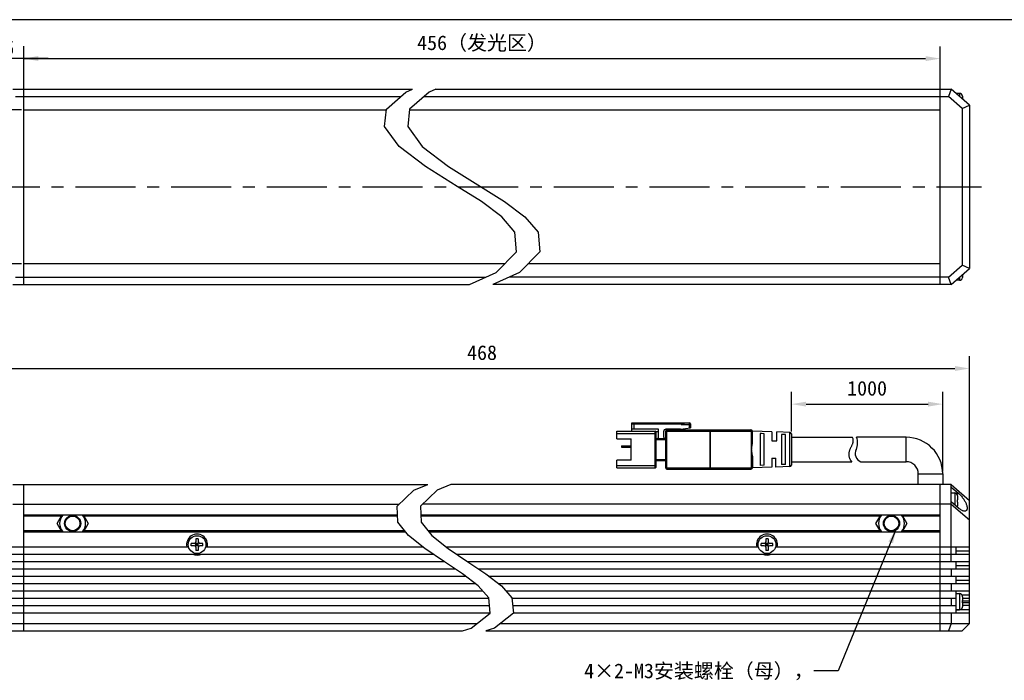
# Model space of a CAD drawing. Header units: millimetres. Extents: x 87 to 558, y 161 to 370.
# Tile 3 of 4: x 195 to 396, y 235 to 370. Entities that reach past the tile are written whole.
import ezdxf
from ezdxf.enums import TextEntityAlignment as Align

# ---------------------------------------------------------------- set-up
doc = ezdxf.new("R2010")
doc.units = ezdxf.units.MM
doc.header["$LTSCALE"] = 32.67
doc.header["$PDMODE"] = 3
doc.header["$PDSIZE"] = 8
doc.linetypes.add('CENTER', pattern=[0.6, 0.375, -0.075, 0.075, -0.075])
doc.layers.get('0').update_dxf_attribs({"linetype": 'CONTINUOUS'})
doc.layers.get('Defpoints').update_dxf_attribs({"linetype": 'CONTINUOUS'})
for name, color, linetype in [('00_COMPONENTS', 7, 'CONTINUOUS'), ('03_ALL_AXES', 7, 'CONTINUOUS'), ('50_ALL_DETAILS', 7, 'CONTINUOUS'), ('51__DRAFT_DIMS', 7, 'CONTINUOUS'), ('_X2_56FE5C42_X0__01_528', 7, 'CONTINUOUS')]:
    doc.layers.add(name, color=color, linetype=linetype)
doc.styles.get("Standard").update_dxf_attribs({"font": 'simfang.ttf'})
doc.dimstyles.new('DIMSTYLE_1', dxfattribs={"dimtxt": 3, "dimasz": 3, "dimexe": 2.5, "dimexo": 0.5, "dimgap": 0.75, "dimtad": 1, "dimdsep": 46, "dimtxsty": 'STANDARD', "dimblk": '_FILLED', "dimblk1": '_FILLED', "dimblk2": '_FILLED', "dimcen": 0.09, "dimclrt": 3, "dimazin": 2, "dimtp": 0.3, "dimtm": 0.3, "dimtfac": 1, "dimtofl": 0, "dimtmove": 0, "dimatfit": 3, "dimldrblk": '_FILLED', "dimfxl": 1, "dimtolj": 1, "dimarcsym": 0})
doc.dimstyles.new('DIMSTYLE_2', dxfattribs={"dimtxt": 3, "dimasz": 3, "dimexe": 2.5, "dimexo": 0.5, "dimgap": 0.75, "dimtad": 1, "dimdsep": 46, "dimtxsty": 'STANDARD', "dimblk": '_FILLED', "dimblk1": '_FILLED', "dimblk2": '_FILLED', "dimcen": 0.09, "dimclrt": 3, "dimazin": 2, "dimtp": 0.5, "dimtm": 0.5, "dimtfac": 1, "dimtofl": 0, "dimtmove": 0, "dimatfit": 3, "dimldrblk": '_FILLED', "dimfxl": 1, "dimtolj": 1, "dimarcsym": 0})
doc.dimstyles.new('DIMSTYLE_4', dxfattribs={"dimtxt": 3, "dimasz": 3, "dimexe": 2.5, "dimexo": 0.5, "dimgap": 0.75, "dimtad": 1, "dimdsep": 46, "dimtxsty": 'STANDARD', "dimblk": '_FILLED', "dimblk1": '_FILLED', "dimblk2": '_FILLED', "dimcen": 0.09, "dimclrt": 3, "dimazin": 2, "dimtp": 0.1, "dimtm": 0.1, "dimtfac": 1, "dimtofl": 0, "dimtmove": 0, "dimatfit": 3, "dimldrblk": '_FILLED', "dimfxl": 1, "dimtolj": 1, "dimarcsym": 0})
doc.dimstyles.get("Standard").update_dxf_attribs({"dimtxt": 3, "dimasz": 3, "dimexe": 2.5, "dimexo": 0.5, "dimtad": 1, "dimdsep": 46, "dimtxsty": 'STANDARD', "dimblk": '_FILLED', "dimblk1": '_FILLED', "dimblk2": '_FILLED', "dimcen": 0.09, "dimclrt": 3, "dimazin": 2, "dimtol": 1, "dimtp": 0.01, "dimtm": 0.01, "dimtfac": 1, "dimtofl": 0, "dimtmove": 0, "dimatfit": 3, "dimldrblk": '_FILLED', "dimfxl": 1, "dimtolj": 1, "dimarcsym": 0})

# ---------------------------------------------------------------- blocks, each defined once
blk = doc.blocks.new('_FILLED')
at = {"color": 0, "linetype": 'ByBlock'}
blk.add_solid([(0, 0), (-1, 0.167), (-1, -0.167)], dxfattribs=at)
blk = doc.blocks.new('*D1')
at = {"layer": '51__DRAFT_DIMS', "color": 4, "transparency": 16777216}
for p, q in [((194.98, 351.93), (174.43, 351.93)), ((176.93, 351.93), (176.93, 336.13)), ((176.93, 320.33), (176.93, 336.13)), ((194.98, 320.33), (174.43, 320.33))]:
    blk.add_line(p, q, dxfattribs=at)
at = {"layer": '51__DRAFT_DIMS', "color": 4, "transparency": 16777216, "xscale": 3, "yscale": 3, "zscale": 3}
for p, rotation in [((176.93, 351.93), 90), ((176.93, 320.33), 270)]:
    blk.add_blockref('_FILLED', p, dxfattribs=dict(at, rotation=rotation))
at = {"layer": '51__DRAFT_DIMS', "color": 3, "transparency": 16777216}
for s, p in [('（发光区）', (176.18, 340.53)), ('31.6', (176.18, 325.14))]:
    blk.add_text(s, height=3, rotation=90, dxfattribs=at).set_placement(p, align=Align.CENTER)
blk = doc.blocks.new('*D23')
at = {"layer": '51__DRAFT_DIMS', "color": 0, "lineweight": -2}
for p, q in [((195.48, 355.13), (195.48, 364.92)), ((383.25, 355.13), (383.25, 364.92)), ((198.48, 362.42), (380.25, 362.42))]:
    blk.add_line(p, q, dxfattribs=at)
at = {"layer": 'Defpoints', "color": 0}
for p in [(383.25, 362.42), (195.48, 354.63), (383.25, 354.63)]:
    blk.add_point(p, dxfattribs=at)
at = {"layer": '51__DRAFT_DIMS', "color": 0, "linetype": 'ByBlock', "lineweight": -2, "xscale": 3, "yscale": 3, "zscale": 3, "rotation": 180}
blk.add_blockref('_FILLED', (195.48, 362.42), dxfattribs=at)
at = {"layer": '51__DRAFT_DIMS', "color": 0, "linetype": 'ByBlock', "lineweight": -2, "xscale": 3, "yscale": 3, "zscale": 3}
blk.add_blockref('_FILLED', (383.25, 362.42), dxfattribs=at)
at = {"layer": '51__DRAFT_DIMS', "color": 3, "insert": (289.36, 367.17), "char_height": 3, "attachment_point": 2, "line_spacing_factor": 0.9}
blk.add_mtext('\\A1;456（发光区）', dxfattribs=at)
blk = doc.blocks.new('*D24')
at = {"layer": '51__DRAFT_DIMS', "color": 0, "lineweight": -2}
for p, q in [((189.48, 268.35), (189.48, 301.4)), ((389.25, 268.35), (389.25, 301.4)), ((192.48, 298.9), (386.25, 298.9))]:
    blk.add_line(p, q, dxfattribs=at)
at = {"layer": 'Defpoints', "color": 0}
for p in [(389.25, 298.9), (189.48, 267.85), (389.25, 267.85)]:
    blk.add_point(p, dxfattribs=at)
at = {"layer": '51__DRAFT_DIMS', "color": 0, "linetype": 'ByBlock', "lineweight": -2, "xscale": 3, "yscale": 3, "zscale": 3, "rotation": 180}
blk.add_blockref('_FILLED', (189.48, 298.9), dxfattribs=at)
at = {"layer": '51__DRAFT_DIMS', "color": 0, "linetype": 'ByBlock', "lineweight": -2, "xscale": 3, "yscale": 3, "zscale": 3}
blk.add_blockref('_FILLED', (389.25, 298.9), dxfattribs=at)
at = {"layer": '51__DRAFT_DIMS', "color": 3, "insert": (289.36, 303.65), "char_height": 3, "attachment_point": 2, "line_spacing_factor": 0.9}
blk.add_mtext('\\A1;468', dxfattribs=at)
blk = doc.blocks.new('*D25')
at = {"layer": '51__DRAFT_DIMS', "color": 0, "lineweight": -2}
for p, q in [((352.75, 286.01), (352.75, 294.09)), ((383.75, 277.8), (383.75, 294.09)), ((355.75, 291.59), (380.75, 291.59))]:
    blk.add_line(p, q, dxfattribs=at)
at = {"layer": 'Defpoints', "color": 0}
for p in [(383.75, 291.59), (352.75, 285.51), (383.75, 277.3)]:
    blk.add_point(p, dxfattribs=at)
at = {"layer": '51__DRAFT_DIMS', "color": 0, "linetype": 'ByBlock', "lineweight": -2, "xscale": 3, "yscale": 3, "zscale": 3, "rotation": 180}
blk.add_blockref('_FILLED', (352.75, 291.59), dxfattribs=at)
at = {"layer": '51__DRAFT_DIMS', "color": 0, "linetype": 'ByBlock', "lineweight": -2, "xscale": 3, "yscale": 3, "zscale": 3}
blk.add_blockref('_FILLED', (383.75, 291.59), dxfattribs=at)
at = {"layer": '51__DRAFT_DIMS', "color": 3, "insert": (368.25, 296.34), "char_height": 3, "attachment_point": 2, "line_spacing_factor": 0.9}
blk.add_mtext('\\A1;1000{}{{\\H0.7x;}{}}', dxfattribs=at)
blk = doc.blocks.new('*D11')
at = {"layer": '51__DRAFT_DIMS', "color": 4, "transparency": 16777216}
for p, q in [((189.48, 353.38), (189.48, 364.95)), ((195.48, 355.13), (195.48, 364.95)), ((189.48, 362.45), (184.48, 362.45)), ((184.48, 362.45), (192.48, 362.45)), ((200.48, 362.45), (192.48, 362.45)), ((195.48, 362.45), (200.48, 362.45))]:
    blk.add_line(p, q, dxfattribs=at)
at = {"layer": '51__DRAFT_DIMS', "color": 4, "transparency": 16777216, "xscale": 3, "yscale": 3, "zscale": 3}
blk.add_blockref('_FILLED', (189.48, 362.45), dxfattribs=at)
at = {"layer": '51__DRAFT_DIMS', "color": 4, "transparency": 16777216, "xscale": 3, "yscale": 3, "zscale": 3, "rotation": 180}
blk.add_blockref('_FILLED', (195.48, 362.45), dxfattribs=at)
at = {"layer": '51__DRAFT_DIMS', "color": 3, "transparency": 16777216}
blk.add_text('6', height=3, dxfattribs=at).set_placement((192.48, 363.2), align=Align.CENTER)

msp = doc.modelspace()

# ---------------------------------------------------------------- linework, layer by layer
at = {"color": 7}
msp.add_line((558.13115, 370.39629), (86.90311, 370.39629), dxfattribs=at)
at = {"color": 4}
for p, q in [((269.75446, 352.07156), (273.76017, 355.57091)), ((273.76017, 355.57091), (275.12694, 356.1256)), ((278.52874, 355.57091), (274.52303, 352.07156)), ((279.89551, 356.1256), (278.52874, 355.57091)), ((269.36626, 348.53397), (269.75446, 352.07156)), ((274.52303, 352.07156), (274.13483, 348.53397)), ((272.34909, 344.39846), (269.36626, 348.53397)), ((274.13483, 348.53397), (277.11766, 344.39846)), ((277.75547, 340.28194), (272.34909, 344.39846)), ((277.11766, 344.39846), (282.52404, 340.28194)), ((284.25024, 336.22253), (277.75547, 340.28194)), ((282.52404, 340.28194), (289.01881, 336.22253)), ((289.2237, 333.101), (284.25024, 336.22253)), ((289.01881, 336.22253), (293.99227, 333.101)), ((293.39232, 329.99234), (289.2237, 333.101)), ((293.99227, 333.101), (298.16089, 329.99234)), ((296.1023, 326.85114), (293.39232, 329.99234)), ((298.16089, 329.99234), (300.87087, 326.85114)), ((296.45143, 322.83112), (296.1023, 326.85114)), ((300.87087, 326.85114), (301.22, 322.83112)), ((292.27669, 318.60328), (296.45143, 322.83112)), ((301.22, 322.83112), (297.04526, 318.60328)), ((286.82288, 316.1256), (292.27669, 318.60328)), ((297.04526, 318.60328), (291.59145, 316.1256)), ((275.37136, 273.94041), (278.22463, 275.09754)), ((282.9932, 275.09754), (280.13993, 273.94041)), ((271.95784, 270.68277), (275.37136, 273.94041)), ((280.13993, 273.94041), (276.72641, 270.68277)), ((272.12202, 267.42512), (271.95784, 270.68277)), ((276.72641, 270.68277), (276.89059, 267.42512)), ((274.28942, 264.69045), (272.12202, 267.42512)), ((276.89059, 267.42512), (279.05799, 264.69045)), ((277.66861, 261.97024), (274.28942, 264.69045)), ((279.05799, 264.69045), (282.43718, 261.97024)), ((281.65419, 259.27109), (277.66861, 261.97024)), ((282.43718, 261.97024), (286.42277, 259.27109)), ((285.37216, 256.78407), (281.65419, 259.27109)), ((286.42277, 259.27109), (290.14073, 256.78407)), ((288.57007, 254.33078), (285.37216, 256.78407)), ((290.14073, 256.78407), (293.33864, 254.33078)), ((290.72699, 251.92097), (288.57007, 254.33078)), ((293.33864, 254.33078), (295.49556, 251.92097)), ((291.05152, 248.72687), (290.72699, 251.92097)), ((295.49556, 251.92097), (295.82009, 248.72687)), ((287.16417, 245.65612), (291.05152, 248.72687)), ((295.82009, 248.72687), (291.93274, 245.65612)), ((285.36489, 245.09754), (287.16417, 245.65612)), ((291.93274, 245.65612), (290.13346, 245.09754))]:
    msp.add_line(p, q, dxfattribs=at)
at = {"layer": '00_COMPONENTS', "color": 7}
for p, q in [((193.23026, 356.1256), (275.12694, 356.1256)), ((195.48026, 316.1256), (195.48026, 356.1256)), ((279.89551, 356.1256), (385.49678, 356.1256)), ((383.24678, 316.1256), (383.24678, 356.1256)), ((385.49678, 356.1256), (384.93723, 354.6256)), ((389.24678, 352.8756), (385.49678, 356.1256)), ((387.19678, 355.2756), (386.49678, 355.2756)), ((386.49678, 355.26977), (386.49678, 355.25894)), ((193.78981, 354.6256), (272.67807, 354.6256)), ((277.44664, 354.6256), (384.93723, 354.6256)), ((387.74678, 352.19066), (384.93723, 354.6256)), ((387.79179, 354.72473), (387.79472, 354.72524)), ((387.79179, 354.72473), (387.79332, 354.71158)), ((387.79332, 354.71158), (387.79456, 354.69841)), ((387.79456, 354.69841), (387.79553, 354.68521)), ((387.79553, 354.68521), (387.79622, 354.67197)), ((387.79622, 354.67197), (387.79664, 354.6587)), ((387.79664, 354.6587), (387.79678, 354.64541)), ((387.79678, 354.64541), (387.79678, 354.13227)), ((195.48026, 351.9256), (269.73844, 351.9256)), ((274.50701, 351.9256), (383.24678, 351.9256)), ((387.74678, 352.19066), (389.24678, 352.8756)), ((387.74678, 352.19066), (387.74678, 320.06055)), ((389.24678, 352.8756), (389.24678, 319.3756)), ((293.97738, 320.3256), (195.48026, 320.3256)), ((383.24678, 320.3256), (298.74595, 320.3256)), ((384.93723, 317.6256), (387.74678, 320.06055)), ((385.49678, 316.1256), (389.24678, 319.3756)), ((389.24678, 319.3756), (387.74678, 320.06055)), ((193.78981, 317.6256), (290.12465, 317.6256)), ((384.93723, 317.6256), (294.89322, 317.6256)), ((385.49678, 316.1256), (384.93723, 317.6256)), ((386.49678, 316.98144), (386.49678, 316.99227)), ((387.19678, 316.9756), (386.49678, 316.9756)), ((387.79331, 317.53954), (387.79179, 317.52648)), ((387.79472, 317.52597), (387.79179, 317.52648)), ((387.79455, 317.55267), (387.79331, 317.53954)), ((387.79552, 317.56585), (387.79455, 317.55267)), ((387.79622, 317.5791), (387.79552, 317.56585)), ((387.79664, 317.59242), (387.79622, 317.5791)), ((387.79678, 317.6058), (387.79664, 317.59242)), ((387.79678, 318.11894), (387.79678, 317.6058)), ((193.23026, 316.1256), (286.82288, 316.1256)), ((385.49678, 316.1256), (291.59145, 316.1256)), ((376.24678, 284.79754), (366.08978, 284.79754)), ((366.97257, 279.79754), (376.24678, 279.79754)), ((378.74678, 275.09754), (378.74678, 277.29754)), ((383.74678, 277.29754), (383.74678, 275.09754)), ((193.23026, 275.09754), (278.22463, 275.09754)), ((195.48026, 245.09754), (195.48026, 275.09754)), ((385.49678, 275.09754), (282.9932, 275.09754)), ((383.24678, 245.09754), (383.24678, 275.09754)), ((385.49678, 275.09754), (389.24678, 271.84754)), ((385.49678, 259.34754), (385.49678, 275.09754)), ((385.49678, 274.57996), (387.04005, 273.24246)), ((385.49678, 273.40754), (386.19678, 273.40754)), ((386.79179, 272.85666), (386.7947, 272.85717)), ((386.79678, 272.77734), (386.79678, 272.00754)), ((193.23026, 271.09754), (272.39245, 271.09754)), ((385.49678, 271.09754), (277.16102, 271.09754)), ((385.49678, 271.61011), (387.04005, 270.27261)), ((385.49678, 271.09754), (389.24678, 267.84754)), ((386.79179, 272.00754), (386.79678, 272.00754)), ((386.79678, 271.50754), (386.79179, 271.50754)), ((386.79472, 270.6579), (386.79179, 270.65841)), ((386.79678, 271.50754), (386.79678, 270.73773)), ((389.24678, 246.59754), (389.24678, 271.84754)), ((272.05033, 268.84754), (195.48026, 268.84754)), ((202.30486, 267.14756), (203.28634, 268.84754)), ((207.67418, 268.84754), (208.65566, 267.14756)), ((383.24678, 268.84754), (276.8189, 268.84754)), ((370.07138, 267.14756), (371.05286, 268.84754)), ((375.4407, 268.84754), (376.42218, 267.14756)), ((203.28637, 265.44754), (202.30486, 267.14756)), ((208.65566, 267.14756), (207.67415, 265.44754)), ((371.05289, 265.44754), (370.07138, 267.14756)), ((376.42218, 267.14756), (375.44067, 265.44754)), ((195.48026, 265.44754), (273.68938, 265.44754)), ((278.45795, 265.44754), (383.24678, 265.44754)), ((189.48026, 262.34754), (229.22402, 262.34754)), ((229.78026, 262.54754), (229.78026, 263.04754)), ((230.43026, 263.04754), (229.78026, 263.04754)), ((230.43026, 262.54754), (229.78026, 262.54754)), ((231.31813, 262.45967), (230.64239, 263.1354)), ((230.64239, 262.45967), (231.31813, 263.1354)), ((230.73026, 263.99754), (230.73026, 263.34754)), ((231.23026, 263.99754), (230.73026, 263.99754)), ((230.73026, 262.54754), (230.73026, 263.04754)), ((231.23026, 263.04754), (230.73026, 263.04754)), ((231.23026, 262.79754), (230.73026, 262.79754)), ((231.23026, 262.54754), (230.73026, 262.54754)), ((230.98026, 263.04754), (230.98026, 262.54754)), ((231.23026, 263.99754), (231.23026, 263.34754)), ((231.23026, 262.54754), (231.23026, 263.04754)), ((232.18026, 263.04754), (231.53026, 263.04754)), ((232.18026, 262.54754), (231.53026, 262.54754)), ((232.18026, 262.54754), (232.18026, 263.04754)), ((232.7365, 262.34754), (277.19991, 262.34754)), ((281.96848, 262.34754), (345.99054, 262.34754)), ((347.19678, 263.04754), (346.54678, 263.04754)), ((346.54678, 262.54754), (346.54678, 263.04754)), ((347.19678, 262.54754), (346.54678, 262.54754)), ((347.40891, 263.1354), (348.08465, 262.45967)), ((347.40891, 262.45967), (348.08465, 263.1354)), ((347.99678, 263.99754), (347.49678, 263.99754)), ((347.49678, 263.99754), (347.49678, 263.34754)), ((347.99678, 263.04754), (347.49678, 263.04754)), ((347.49678, 262.54754), (347.49678, 263.04754)), ((347.99678, 262.79754), (347.49678, 262.79754)), ((347.99678, 262.54754), (347.49678, 262.54754)), ((347.74678, 263.04754), (347.74678, 262.54754)), ((347.99678, 263.99754), (347.99678, 263.34754)), ((347.99678, 262.54754), (347.99678, 263.04754)), ((348.94678, 263.04754), (348.29678, 263.04754)), ((348.94678, 262.54754), (348.29678, 262.54754)), ((348.94678, 262.54754), (348.94678, 263.04754)), ((349.50302, 262.34754), (389.24678, 262.34754)), ((386.49678, 260.84754), (386.49678, 262.34754)), ((189.48026, 260.84754), (279.3264, 260.84754)), ((230.73026, 262.24754), (230.73026, 261.59754)), ((231.23026, 261.59754), (230.73026, 261.59754)), ((231.23026, 262.24754), (231.23026, 261.59754)), ((284.09497, 260.84754), (389.24678, 260.84754)), ((347.49678, 262.24754), (347.49678, 261.59754)), ((347.99678, 261.59754), (347.49678, 261.59754)), ((347.99678, 262.24754), (347.99678, 261.59754)), ((189.48026, 259.34754), (281.54131, 259.34754)), ((286.30988, 259.34754), (389.24678, 259.34754)), ((386.49678, 257.84754), (386.49678, 259.34754)), ((189.48026, 257.84754), (283.78233, 257.84754)), ((189.48026, 256.34754), (285.94119, 256.34754)), ((288.5509, 257.84754), (389.24678, 257.84754)), ((290.70976, 256.34754), (389.24678, 256.34754)), ((385.49678, 257.84754), (385.49678, 256.34754)), ((386.49678, 254.84754), (386.49678, 256.34754)), ((189.48026, 254.84754), (287.89647, 254.84754)), ((292.66504, 254.84754), (389.24678, 254.84754)), ((385.49678, 254.84754), (385.49678, 253.34754)), ((189.48026, 253.34754), (289.45013, 253.34754)), ((294.2187, 253.34754), (389.24678, 253.34754)), ((386.49678, 248.84754), (386.49678, 253.34754)), ((386.49678, 252.74754), (387.19678, 252.74754)), ((387.79179, 252.19666), (387.7947, 252.19717)), ((192.23026, 251.84754), (290.73445, 251.84754)), ((192.23026, 250.34754), (290.88686, 250.34754)), ((295.50303, 251.84754), (386.49678, 251.84754)), ((295.65543, 250.34754), (386.49678, 250.34754)), ((385.49678, 251.84754), (385.49678, 250.34754)), ((387.79179, 251.34754), (387.79678, 251.34754)), ((387.79678, 250.84754), (387.79179, 250.84754)), ((387.79678, 252.11734), (387.79678, 251.34754)), ((387.79678, 251.84754), (389.24678, 251.84754)), ((387.79678, 250.84754), (387.79678, 250.07773)), ((389.24678, 250.34754), (387.79678, 250.34754)), ((189.48026, 248.84754), (291.03926, 248.84754)), ((295.80783, 248.84754), (389.24678, 248.84754)), ((385.49678, 248.84754), (385.49678, 246.59754)), ((386.49678, 249.44754), (387.19678, 249.44754)), ((387.79472, 249.9979), (387.79179, 249.99841)), ((189.48026, 246.59754), (288.35593, 246.59754)), ((293.1245, 246.59754), (389.24678, 246.59754)), ((385.49678, 246.59754), (384.93723, 245.09754)), ((387.74678, 245.09754), (389.24678, 246.59754)), ((190.98026, 245.09754), (285.36489, 245.09754)), ((290.13346, 245.09754), (387.74678, 245.09754))]:
    msp.add_line(p, q, dxfattribs=at)
at = {"layer": '00_COMPONENTS', "color": 4}
for p, q in [((387.19678, 355.2756), (387.19678, 354.65227)), ((387.19678, 317.59894), (387.19678, 316.9756)), ((376.24678, 279.79754), (376.24678, 284.79754)), ((378.74678, 277.29754), (383.74678, 277.29754)), ((386.19678, 273.40754), (386.19678, 271.00344)), ((386.6072, 273.24246), (387.04005, 273.24246)), ((203.17087, 268.64754), (195.48026, 268.64754)), ((272.06041, 268.64754), (207.78965, 268.64754)), ((370.93739, 268.64754), (276.82898, 268.64754)), ((383.24678, 268.64754), (375.55617, 268.64754)), ((203.1709, 265.64754), (195.48026, 265.64754)), ((273.53086, 265.64754), (207.78962, 265.64754)), ((370.93742, 265.64754), (278.29944, 265.64754)), ((383.24678, 265.64754), (375.55614, 265.64754)), ((389.24678, 261.43332), (386.49678, 261.43332)), ((389.24678, 258.43332), (386.49678, 258.43332)), ((389.24678, 255.43332), (386.49678, 255.43332)), ((387.19678, 252.74754), (387.19678, 249.44754)), ((389.24678, 252.43332), (387.72202, 252.43332)), ((387.79678, 251.29946), (389.24678, 251.29946)), ((389.24678, 250.89561), (387.79678, 250.89561)), ((389.24678, 249.43332), (386.49678, 249.43332))]:
    msp.add_line(p, q, dxfattribs=at)
at = {"layer": '00_COMPONENTS', "color": 7}
for points in [[(386.79678, 272.77734), (386.79664, 272.79064), (386.79622, 272.8039), (386.79553, 272.81714), (386.79456, 272.83034), (386.79332, 272.84351), (386.79179, 272.85666)], [(387.04005, 273.24246), (387.18099, 273.1147), (387.31815, 272.98134), (387.45153, 272.84239), (387.58204, 272.69638), (387.70877, 272.54477), (387.82899, 272.39192), (387.9422, 272.23814), (388.04889, 272.08311), (388.14784, 271.93025), (388.23864, 271.78005), (388.3217, 271.63201), (388.397, 271.48815), (388.46434, 271.34884), (388.52393, 271.21371), (388.57633, 271.08357), (388.62152, 270.95863), (388.65954, 270.83868), (388.69099, 270.72394), (388.71595, 270.61446), (388.73436, 270.51018), (388.74658, 270.41113), (388.75275, 270.31726), (388.75273, 270.22863), (388.74653, 270.14547), (388.73427, 270.06764), (388.71582, 269.99529), (388.69081, 269.92912), (388.65932, 269.86892), (388.62126, 269.8149), (388.57602, 269.76835), (388.52356, 269.72908), (388.4639, 269.69728), (388.3965, 269.67476), (388.32115, 269.66148), (388.25164, 269.65742)], [(386.79179, 271.50754), (386.79342, 271.59093), (386.7944, 271.67431), (386.79472, 271.75765), (386.7944, 271.84097), (386.79342, 271.92427), (386.79179, 272.00754)], [(386.79179, 270.65841), (386.79331, 270.67147), (386.79455, 270.6846), (386.79552, 270.69778), (386.79622, 270.71104), (386.79664, 270.72435), (386.79678, 270.73773)], [(388.25164, 269.65742), (388.23805, 269.65749), (388.14723, 269.66473), (388.04829, 269.68344), (387.94163, 269.7134), (387.82848, 269.75586), (387.70833, 269.8114), (387.58168, 269.87945), (387.45125, 269.95963), (387.31796, 270.05183), (387.18089, 270.15615), (387.04005, 270.27261)], [(387.79678, 252.11734), (387.79664, 252.13064), (387.79622, 252.1439), (387.79553, 252.15714), (387.79456, 252.17034), (387.79332, 252.18351), (387.79179, 252.19666)], [(387.79179, 250.84754), (387.79342, 250.93093), (387.7944, 251.01431), (387.79472, 251.09765), (387.7944, 251.18097), (387.79342, 251.26427), (387.79179, 251.34754)], [(387.79179, 249.99841), (387.79331, 250.01147), (387.79455, 250.0246), (387.79552, 250.03778), (387.79622, 250.05104), (387.79664, 250.06435), (387.79678, 250.07773)]]:
    msp.add_lwpolyline(points, dxfattribs=at)
for centre, radius in [((205.48026, 267.14756), 1.65), ((205.48026, 267.14756), 1.5), ((373.24678, 267.14756), 1.65), ((373.24678, 267.14756), 1.5), ((230.98026, 262.79754), 1.825), ((347.74678, 262.79754), 1.825)]:
    msp.add_circle(centre, radius, dxfattribs=at)
for centre, radius, start, end in [((387.19678, 354.6756), 0.6, 4.7454404, 90), ((387.19678, 317.5756), 0.6, 270, 355.2545596), ((363.31701, 283.65221), 3, 333.1562327, 22.4436174), ((376.24678, 277.29754), 7.5, 0, 90), ((367.59977, 281.48473), 1.8, 153.1562327, 249.6078352), ((376.24678, 277.29754), 2.5, 0, 90), ((386.19678, 272.80754), 0.6, 4.7454404, 90), ((386.19678, 270.70754), 0.6, 341.0462306, 355.2545596), ((205.48026, 267.14756), 2.65578, 140.1858471, 219.8154357), ((205.48026, 267.14756), 2.65578, 320.1845643, 39.8141529), ((373.24678, 267.14756), 2.65578, 140.1858471, 219.8154357), ((373.24678, 267.14756), 2.65578, 320.1845643, 39.8141529), ((230.98026, 262.79754), 2.15, 347.9185301, 192.0814699), ((347.74678, 262.79754), 2.15, 347.9185301, 192.0814699), ((230.43026, 263.34754), 0.3, 270, 360), ((230.43026, 262.24754), 0.3, 0, 90), ((231.53026, 263.34754), 0.3, 180, 270), ((231.53026, 262.24754), 0.3, 90, 180), ((347.19678, 263.34754), 0.3, 270, 360), ((347.19678, 262.24754), 0.3, 0, 90), ((348.29678, 263.34754), 0.3, 180, 270), ((348.29678, 262.24754), 0.3, 90, 180), ((230.98026, 262.79754), 2.15, 245.0908473, 294.9091527), ((347.74678, 262.79754), 2.15, 245.0908473, 294.9091527), ((387.19678, 252.14754), 0.6, 4.7454404, 90), ((387.19678, 250.04754), 0.6, 270, 355.2545596)]:
    msp.add_arc(centre, radius, start, end, dxfattribs=at)
at = {"layer": '03_ALL_AXES', "color": 1, "linetype": 'CENTER'}
msp.add_line((186.48026, 336.1256), (391.67632, 336.1256), dxfattribs=at)
at = {"layer": '_X2_56FE5C42_X0__01_528', "color": 7}
for p, q in [((320.04678, 286.04754), (320.04678, 287.74754)), ((320.04678, 287.74754), (331.84678, 287.74754)), ((320.04678, 287.54754), (330.44678, 287.54754)), ((330.04678, 286.44754), (332.04678, 286.74754)), ((330.14678, 287.44754), (331.04678, 287.74754)), ((332.04678, 287.54754), (332.04678, 286.74754)), ((316.94678, 284.49754), (316.94678, 286.04754)), ((316.94678, 286.04754), (324.84678, 286.04754)), ((316.94678, 284.49754), (319.94678, 284.49754)), ((319.94678, 280.09754), (319.94678, 284.49754)), ((325.54678, 286.44754), (320.04678, 286.44754)), ((325.54678, 285.94754), (325.0198, 285.94754)), ((325.04678, 278.74754), (325.04678, 285.84754)), ((327.04678, 284.44754), (325.04678, 284.44754)), ((325.54678, 284.94754), (325.54678, 286.44754)), ((326.54678, 285.94754), (326.54678, 284.94754)), ((330.04678, 286.44754), (327.04678, 286.44754)), ((327.04678, 278.44754), (327.04678, 286.14754)), ((327.24678, 286.34754), (344.44678, 286.34754)), ((344.74678, 283.65081), (344.74678, 286.04754)), ((348.74678, 285.92254), (344.74678, 286.04754)), ((346.34678, 285.55752), (346.34678, 279.03755)), ((346.61195, 285.5482), (346.34679, 285.55752)), ((347.14679, 285.52898), (346.61195, 285.5482)), ((347.14678, 279.06595), (347.14678, 285.52898)), ((348.74678, 285.92254), (348.74678, 284.0478)), ((349.74678, 284.04767), (349.74678, 285.89129)), ((352.45615, 285.80662), (349.74678, 285.89129)), ((350.74678, 285.40058), (350.74678, 279.19449)), ((351.5464, 285.3717), (350.74679, 285.40058)), ((351.54639, 279.22321), (351.54639, 285.3717)), ((352.74678, 285.50676), (352.74678, 279.08831)), ((352.74678, 284.79754), (365.23961, 284.79754)), ((317.94678, 283.04754), (317.94678, 282.74754)), ((317.94678, 283.04754), (319.94678, 283.04754)), ((317.94678, 282.74754), (319.94678, 282.74754)), ((318.94678, 283.04754), (318.94678, 282.74754)), ((348.74679, 284.04754), (349.74679, 284.04754)), ((344.74678, 280.94424), (344.74678, 278.54754)), ((348.74678, 280.54754), (348.74678, 278.67254)), ((348.74678, 280.54754), (349.54678, 280.54754)), ((349.54678, 278.69754), (349.54678, 280.54754)), ((316.94678, 278.54754), (316.94678, 280.09754)), ((319.94678, 280.09754), (316.94678, 280.09754)), ((316.94678, 278.54754), (324.84678, 278.54754)), ((327.04678, 279.94754), (325.04678, 279.94754)), ((348.74678, 278.67254), (344.74678, 278.54754)), ((347.14678, 279.06595), (346.34678, 279.03755)), ((352.45615, 278.78845), (349.54678, 278.69754)), ((351.54639, 279.22321), (350.74678, 279.19449)), ((352.74678, 279.79754), (365.13804, 279.79754)), ((327.24678, 278.24754), (344.44678, 278.24754))]:
    msp.add_line(p, q, dxfattribs=at)
at = {"layer": '_X2_56FE5C42_X0__01_528', "color": 4}
for p, q in [((320.04678, 287.64754), (330.74678, 287.64754)), ((320.54678, 286.44754), (320.54678, 287.54754)), ((330.14678, 287.44754), (332.04678, 287.44754)), ((331.84678, 286.71754), (331.84678, 287.74754)), ((316.94678, 285.54754), (325.04678, 285.54754)), ((324.84678, 278.54754), (324.84678, 286.04754)), ((327.04678, 286.04754), (344.74678, 286.04754)), ((327.24678, 278.24754), (327.24678, 286.34754)), ((336.02111, 286.34754), (336.02111, 278.24754)), ((336.07208, 286.04754), (336.07208, 278.54754)), ((344.49775, 286.04754), (344.49775, 278.54754)), ((352.45615, 278.78845), (352.45615, 285.80662)), ((327.04678, 284.24754), (325.04678, 284.24754)), ((316.94678, 279.04754), (325.04678, 279.04754)), ((327.04678, 280.14754), (325.04678, 280.14754)), ((327.04678, 278.54754), (344.74678, 278.54754))]:
    msp.add_line(p, q, dxfattribs=at)
for points in [[(336.07208, 286.04754), (336.07163, 286.08726), (336.07029, 286.12635), (336.06807, 286.16411), (336.065, 286.20003), (336.06114, 286.23327), (336.05662, 286.26277), (336.0516, 286.28793), (336.04616, 286.30881), (336.0403, 286.32546), (336.03409, 286.33764), (336.02766, 286.34505), (336.02111, 286.34754)], [(344.44678, 286.34754), (344.45213, 286.34588), (344.45742, 286.34093), (344.4626, 286.33273), (344.46761, 286.32135), (344.4724, 286.3069), (344.47689, 286.28961), (344.48104, 286.2697), (344.4848, 286.24738), (344.48814, 286.22289), (344.49103, 286.19645), (344.49343, 286.1684), (344.49532, 286.13914), (344.49667, 286.10903), (344.49748, 286.07839), (344.49775, 286.04754)], [(336.02111, 278.24754), (336.02779, 278.25013), (336.03435, 278.25783), (336.04066, 278.27049), (336.04663, 278.28786), (336.05215, 278.3096), (336.05715, 278.3354), (336.06153, 278.36479), (336.06523, 278.3973), (336.06818, 278.43242), (336.07033, 278.4696), (336.07164, 278.50819), (336.07208, 278.54754)], [(344.49775, 278.54754), (344.49731, 278.50821), (344.496, 278.46961), (344.49385, 278.4324), (344.49089, 278.39722), (344.48719, 278.36466), (344.48279, 278.33522), (344.47779, 278.30942), (344.47225, 278.28768), (344.46628, 278.27036), (344.45997, 278.25776), (344.45344, 278.2501), (344.44678, 278.24754)]]:
    msp.add_lwpolyline(points, dxfattribs=at)
at = {"layer": '_X2_56FE5C42_X0__01_528', "color": 7}
for points in [[(365.13804, 279.79754), (365.13176, 279.80237), (365.1169, 279.8171), (365.09344, 279.84204), (365.05947, 279.8778), (365.0169, 279.92444), (364.9715, 279.98058), (364.92339, 280.04526), (364.87245, 280.11807), (364.82404, 280.19741), (364.77912, 280.28245), (364.73673, 280.37223), (364.69932, 280.46443), (364.66803, 280.55647), (364.64173, 280.64876), (364.6195, 280.74382), (364.60109, 280.84129), (364.58675, 280.94074), (364.57631, 281.04543), (364.56929, 281.15695), (364.56616, 281.27362), (364.56817, 281.39399), (364.57558, 281.51831), (364.58813, 281.64578), (364.60629, 281.7731), (364.63067, 281.89992), (364.66065, 282.02577), (364.69485, 282.14694), (364.73271, 282.25977), (364.77479, 282.36729), (364.82149, 282.47597), (364.87441, 282.58812), (364.93193, 282.70094), (364.98962, 282.81318), (365.04719, 282.9243), (365.10492, 283.03435), (365.15915, 283.14304), (365.20919, 283.24999), (365.25574, 283.35511), (365.29717, 283.45852), (365.3331, 283.55912), (365.36391, 283.65755), (365.38912, 283.75626), (365.40892, 283.85468), (365.42311, 283.95225), (365.43063, 284.05075), (365.43078, 284.15026), (365.42425, 284.24824), (365.41207, 284.34231), (365.39285, 284.43156), (365.36798, 284.51434), (365.34264, 284.58796), (365.31679, 284.65166), (365.29047, 284.70472), (365.26905, 284.74575), (365.25433, 284.77465), (365.24452, 284.79185), (365.23961, 284.79754)], [(344.60122, 282.29754), (344.60878, 282.44583), (344.62194, 282.59494), (344.64003, 282.74487), (344.66255, 282.89602), (344.68706, 283.04798), (344.70988, 283.19957), (344.72872, 283.35037), (344.74184, 283.50078), (344.74678, 283.65081)], [(344.68297, 281.57759), (344.65112, 281.77878), (344.63694, 281.87377), (344.62437, 281.96588), (344.61424, 282.05439), (344.60698, 282.13904), (344.60261, 282.22009), (344.60122, 282.29754)], [(344.74678, 280.94424), (344.74535, 281.0223), (344.74109, 281.10468), (344.73413, 281.19137), (344.72443, 281.28322), (344.71223, 281.37939), (344.69829, 281.47729), (344.68297, 281.57759)]]:
    msp.add_lwpolyline(points, dxfattribs=at)
for centre, radius, start, end in [((331.84678, 287.54754), 0.2, 0, 89.9999993), ((324.84678, 285.84754), 0.2, 0.0000002, 89.9999992), ((325.04678, 284.94754), 0.5, 270.0000003, 359.9999997), ((327.04678, 285.94754), 0.5, 90, 180), ((327.04678, 284.94754), 0.5, 180.0000002, 270), ((327.24678, 286.14754), 0.2, 90, 179.9999993), ((344.44678, 286.04754), 0.3, 0, 89.9999999), ((352.44678, 285.50676), 0.3, 0.023181, 88.1820546), ((324.84678, 278.74754), 0.2, 270.0000001, 0.0001294), ((327.24678, 278.44754), 0.2, 180.0000001, 270), ((344.44678, 278.54754), 0.3, 270, 359.9999992), ((352.44678, 279.08831), 0.3, 271.7900492, 359.9492092)]:
    msp.add_arc(centre, radius, start, end, dxfattribs=at)

# ---------------------------------------------------------------- texts
at = {"layer": '50_ALL_DETAILS', "color": 3}
msp.add_text('4×2-M3安装螺栓（母），', height=3, dxfattribs=at).set_placement((357.31174, 235.42011), align=Align.RIGHT)

# ---------------------------------------------------------------- dimensions: what is measured, and where the dimension line sits
at = {"layer": '51__DRAFT_DIMS', "color": 4}
for base, p1, p2, text, dimstyle, override, picture, middle in [((383.24678, 362.41988), (195.48026, 354.6256), (383.24678, 354.6256), '456（发光区）', 'DIMSTYLE_2', {"dimtxsty": 'STANDARD'}, '*D23', (289.36352, 365.16988)), ((389.24678, 298.90137), (189.48026, 267.84754), (389.24678, 267.84754), '468', 'DIMSTYLE_2', {"dimtxsty": 'STANDARD'}, '*D24', (289.36352, 301.65137)), ((383.74678, 291.59356), (352.74678, 285.50688), (383.74678, 277.29754), '1000{}{{\\H0.7x;}{}}', 'DIMSTYLE_1', {"dimdec": 4}, '*D25', (368.24678, 294.34356))]:
    dim = msp.add_linear_dim(base=base, p1=p1, p2=p2, text=text, dimstyle=dimstyle, override=override, dxfattribs=at)
    dim.commit()
    dim.dimension.update_dxf_attribs({"geometry": picture, "text_midpoint": middle})
dim = msp.add_linear_dim(base=(195.48026, 362.44561), p1=(189.48026, 352.8756), p2=(195.48026, 354.6256), dimstyle='DIMSTYLE_4', dxfattribs=at)
dim.commit()
dim.dimension.update_dxf_attribs({"geometry": '*D11', "text_midpoint": (192.45096, 362.44561), "dimtype": 160})
dim = msp.add_linear_dim(base=(176.93264, 320.3256), p1=(195.48026, 351.9256), p2=(195.48026, 320.3256), angle=270, text='<>（发光区）', dimstyle='DIMSTYLE_1', dxfattribs=at)
dim.commit()
dim.dimension.update_dxf_attribs({"geometry": '*D1', "text_midpoint": (176.93264, 336.1256), "dimtype": 160})

# ---------------------------------------------------------------- leaders
at = {"layer": '50_ALL_DETAILS', "color": 4}
msp.add_leader([(374.23678, 266.02066), (362.31174, 236.92011), (357.31174, 236.92011)], dimstyle='STANDARD', override={"dimtad": 0}, dxfattribs=at)

doc.saveas('drawing.dxf')
